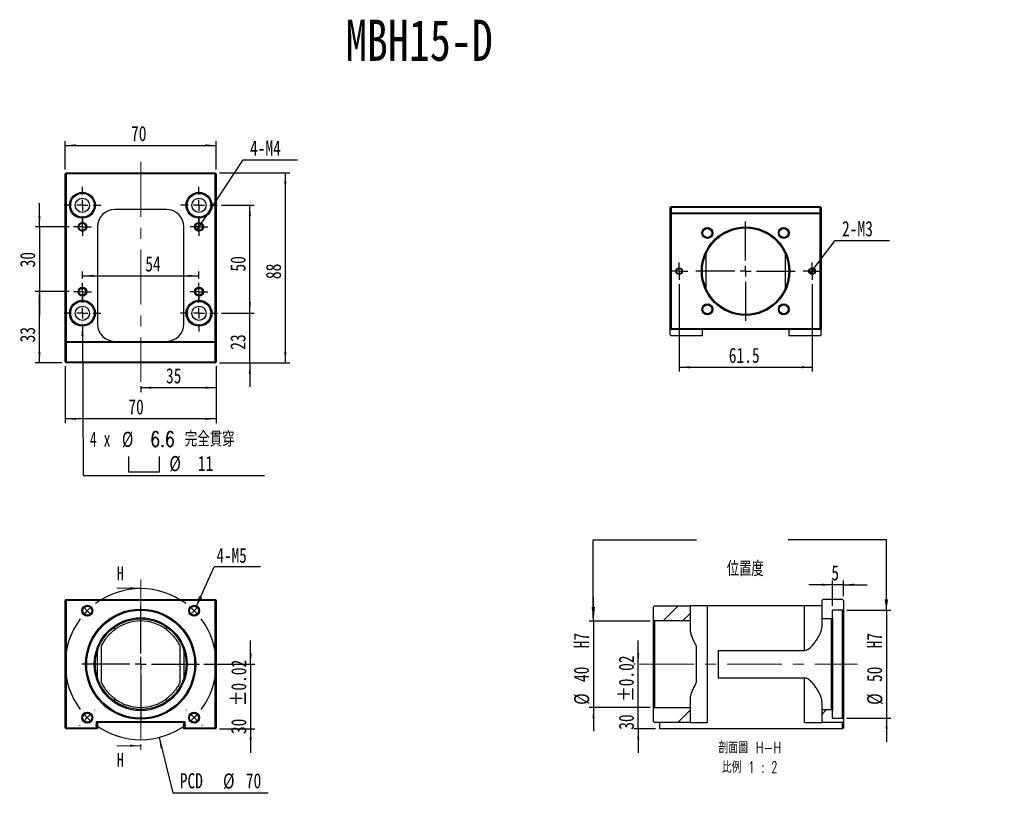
# Model space of a CAD drawing. Header units: millimetres. Extents: x 48 to 276, y 22 to 201.
import ezdxf

# ---------------------------------------------------------------- set-up
doc = ezdxf.new("R2010")
doc.units = ezdxf.units.MM
doc.linetypes.add('CENTER', pattern=[10.16, 6.35, -1.27, 1.27, -1.27])
doc.linetypes.add('CENTERX2', pattern=[20.32, 12.7, -2.54, 2.54, -2.54])
doc.layers.add('FORMAT', color=7, linetype='Continuous')
doc.styles.add('SLDTEXTSTYLE0', font='TXT', dxfattribs={"width": 0.75})
doc.styles.add('SLDTEXTSTYLE1', font='TXT', dxfattribs={"width": 0.75, "bigfont": 'bigfont'})
doc.styles.add('SLDTEXTSTYLE2', font='TXT', dxfattribs={"width": 0.666667})
doc.styles.add('SLDTEXTSTYLE3', font='TXT', dxfattribs={"width": 0.65625, "bigfont": 'bigfont'})
doc.dimstyles.new('SLDDIMSTYLE0', dxfattribs={"dimtxt": 3.5, "dimasz": 2.5, "dimexe": 0, "dimexo": 0.0625, "dimgap": 0.875, "dimtad": 1, "dimlfac": 2, "dimrnd": 1e-09, "dimzin": 12, "dimdsep": 46, "dimtxsty": 'SLDTEXTSTYLE0', "dimsah": 1, "dimcen": 0.09, "dimadec": 0, "dimazin": 3, "dimtfac": 1, "dimtofl": 0, "dimtmove": 0, "dimatfit": 3, "dimfxl": 0, "dimfrac": 2, "dimtolj": 1, "dimtzin": 12, "dimarcsym": 0})
doc.dimstyles.new('SLDDIMSTYLE1', dxfattribs={"dimtxt": 3.5, "dimasz": 2.5, "dimexe": 0, "dimexo": 0.0625, "dimgap": 0.875, "dimtad": 1, "dimlfac": 2, "dimrnd": 1e-09, "dimzin": 12, "dimdsep": 46, "dimtxsty": 'SLDTEXTSTYLE0', "dimsah": 1, "dimcen": 0.09, "dimadec": 0, "dimazin": 3, "dimtfac": 1, "dimtmove": 0, "dimatfit": 0, "dimfxl": 0, "dimfrac": 2, "dimtolj": 1, "dimtzin": 12, "dimarcsym": 0})
doc.dimstyles.new('SLDDIMSTYLE2', dxfattribs={"dimtxt": 3.5, "dimasz": 2.5, "dimexe": 0, "dimexo": 0.0625, "dimgap": 0.875, "dimtad": 0, "dimtih": 1, "dimtoh": 1, "dimlfac": 2, "dimrnd": 1e-09, "dimzin": 12, "dimdsep": 46, "dimtxsty": 'SLDTEXTSTYLE0', "dimblk1": 'NONE', "dimsah": 1, "dimcen": 0, "dimadec": 0, "dimazin": 3, "dimtfac": 1, "dimtmove": 0, "dimatfit": 3, "dimldrblk": 'NONE', "dimfxl": 0, "dimfrac": 2, "dimtolj": 1, "dimtzin": 12, "dimarcsym": 0})
doc.dimstyles.new('SLDDIMSTYLE3', dxfattribs={"dimtxt": 3.5, "dimasz": 2.5, "dimexe": 0, "dimexo": 0.0625, "dimgap": 0.875, "dimtad": 0, "dimtih": 1, "dimtoh": 1, "dimdec": 1, "dimlfac": 2, "dimrnd": 1e-09, "dimzin": 12, "dimdsep": 46, "dimtxsty": 'SLDTEXTSTYLE0', "dimsah": 1, "dimcen": 0, "dimadec": 0, "dimazin": 3, "dimtfac": 1, "dimtofl": 0, "dimtmove": 0, "dimatfit": 3, "dimfxl": 0, "dimfrac": 2, "dimtolj": 1, "dimtzin": 12, "dimarcsym": 0})
doc.dimstyles.new('SLDDIMSTYLE4', dxfattribs={"dimtxt": 3.5, "dimasz": 2.5, "dimexe": 0, "dimexo": 0.0625, "dimgap": 0.875, "dimtad": 0, "dimtih": 1, "dimtoh": 1, "dimlfac": 2, "dimrnd": 1e-09, "dimzin": 12, "dimdsep": 46, "dimtxsty": 'SLDTEXTSTYLE0', "dimsah": 1, "dimcen": 0, "dimadec": 0, "dimazin": 3, "dimtfac": 1, "dimtofl": 0, "dimtmove": 0, "dimatfit": 3, "dimfxl": 0, "dimfrac": 2, "dimtolj": 1, "dimtzin": 12, "dimarcsym": 0})
doc.dimstyles.new('SLDDIMSTYLE5', dxfattribs={"dimtxt": 3.5, "dimasz": 2.5, "dimexe": 0, "dimexo": 0.0625, "dimgap": 0.875, "dimtad": 1, "dimlfac": 2, "dimrnd": 1e-09, "dimzin": 12, "dimdsep": 46, "dimtxsty": 'SLDTEXTSTYLE0', "dimsah": 1, "dimcen": 0.09, "dimadec": 0, "dimazin": 3, "dimtol": 1, "dimtp": 0.02, "dimtm": 0.02, "dimtfac": 1, "dimtmove": 0, "dimatfit": 0, "dimfxl": 0, "dimfrac": 2, "dimtolj": 1, "dimarcsym": 0})
doc.dimstyles.new('SLDDIMSTYLE6', dxfattribs={"dimtxt": 0.18, "dimasz": 2.5, "dimexe": 0, "dimexo": 0.0625, "dimgap": 0, "dimtad": 0, "dimtih": 1, "dimtoh": 1, "dimdec": 0, "dimrnd": 1e-09, "dimzin": 0, "dimdsep": 46, "dimtxsty": 'Standard', "dimsah": 1, "dimcen": 0.09, "dimadec": 0, "dimazin": 0, "dimtfac": 2.5, "dimtdec": 0, "dimtofl": 0, "dimtmove": 0, "dimatfit": 3, "dimfxl": 0, "dimfrac": 2, "dimtolj": 1, "dimtzin": 0, "dimarcsym": 0})
doc.dimstyles.new('SLDDIMSTYLE8', dxfattribs={"dimtxt": 3.5, "dimasz": 2.5, "dimexe": 0, "dimexo": 0.0625, "dimgap": 0.875, "dimtad": 1, "dimdec": 1, "dimlfac": 2, "dimrnd": 1e-09, "dimzin": 12, "dimdsep": 46, "dimtxsty": 'SLDTEXTSTYLE0', "dimsah": 1, "dimcen": 0.09, "dimadec": 0, "dimazin": 3, "dimtfac": 1, "dimtdec": 1, "dimtofl": 0, "dimtmove": 0, "dimatfit": 3, "dimfxl": 0, "dimfrac": 2, "dimtolj": 1, "dimtzin": 12, "dimarcsym": 0})

# ---------------------------------------------------------------- blocks, each defined once
blk = doc.blocks.new('_D')
at = {"layer": 'FORMAT', "color": 7}
for p, q in [((62.47, 141.55), (62.47, 143.14)), ((62.47, 142.14), (89.47, 142.14)), ((89.47, 141.55), (89.47, 143.14))]:
    blk.add_line(p, q, dxfattribs=at)
for points in [[(62.47, 142.14), (64.97, 141.89), (64.97, 142.39)], [(89.47, 142.14), (86.97, 142.39), (86.97, 141.89)]]:
    blk.add_solid(points, dxfattribs=at)
at = {"layer": 'FORMAT', "color": 7, "insert": (77.04, 146.66), "char_height": 3.5, "attachment_point": 1, "style": 'SLDTEXTSTYLE0'}
blk.add_mtext('54', dxfattribs=at)
blk = doc.blocks.new('_D_1')
at = {"layer": 'FORMAT', "color": 7}
for p, q in [((58.47, 166.73), (58.47, 173.33)), ((93.47, 166.73), (93.47, 173.33)), ((58.47, 172.33), (93.47, 172.33))]:
    blk.add_line(p, q, dxfattribs=at)
for points in [[(58.47, 172.33), (60.97, 172.08), (60.97, 172.58)], [(93.47, 172.33), (90.97, 172.58), (90.97, 172.08)]]:
    blk.add_solid(points, dxfattribs=at)
at = {"layer": 'FORMAT', "color": 7, "insert": (73.74, 176.84), "char_height": 3.5, "attachment_point": 1, "style": 'SLDTEXTSTYLE0'}
blk.add_mtext('70', dxfattribs=at)
blk = doc.blocks.new('_D_2')
at = {"layer": 'FORMAT', "color": 7}
for p, q in [((59.39, 138.48), (51.53, 138.48)), ((52.53, 121.98), (52.53, 138.48)), ((57.72, 121.98), (51.53, 121.98))]:
    blk.add_line(p, q, dxfattribs=at)
for points in [[(52.53, 138.48), (52.28, 135.98), (52.78, 135.98)], [(52.53, 121.98), (52.78, 124.48), (52.28, 124.48)]]:
    blk.add_solid(points, dxfattribs=at)
at = {"layer": 'FORMAT', "color": 7, "insert": (48.02, 126.72), "char_height": 3.5, "attachment_point": 1, "rotation": 90, "style": 'SLDTEXTSTYLE0'}
blk.add_mtext('33', dxfattribs=at)
blk = doc.blocks.new('_D_3')
at = {"layer": 'FORMAT', "color": 7}
for p, q in [((52.53, 153.48), (52.53, 158.98)), ((59.39, 153.48), (51.53, 153.48)), ((52.53, 153.48), (52.53, 138.48)), ((59.39, 138.48), (51.53, 138.48)), ((52.53, 138.48), (52.53, 132.98))]:
    blk.add_line(p, q, dxfattribs=at)
for points in [[(52.53, 153.48), (52.78, 155.98), (52.28, 155.98)], [(52.53, 138.48), (52.28, 135.98), (52.78, 135.98)]]:
    blk.add_solid(points, dxfattribs=at)
at = {"layer": 'FORMAT', "color": 7, "insert": (48.02, 144.09), "char_height": 3.5, "attachment_point": 1, "rotation": 90, "style": 'SLDTEXTSTYLE0'}
blk.add_mtext('30', dxfattribs=at)
blk = doc.blocks.new('_D_4')
at = {"layer": 'FORMAT', "color": 7}
for p, q in [((58.47, 121.23), (58.47, 108.03)), ((93.47, 121.23), (93.47, 108.03)), ((93.47, 109.03), (58.47, 109.03))]:
    blk.add_line(p, q, dxfattribs=at)
for points in [[(58.47, 109.03), (60.97, 108.78), (60.97, 109.28)], [(93.47, 109.03), (90.97, 109.28), (90.97, 108.78)]]:
    blk.add_solid(points, dxfattribs=at)
at = {"layer": 'FORMAT', "color": 7, "insert": (73.11, 113.55), "char_height": 3.5, "attachment_point": 1, "style": 'SLDTEXTSTYLE0'}
blk.add_mtext('70', dxfattribs=at)
blk = doc.blocks.new('_D_5')
at = {"layer": 'FORMAT', "color": 7}
for p, q in [((93.47, 121.23), (93.47, 115.24)), ((75.97, 116.63), (75.97, 115.24)), ((93.47, 116.24), (75.97, 116.24))]:
    blk.add_line(p, q, dxfattribs=at)
for points in [[(75.97, 116.24), (78.47, 115.99), (78.47, 116.49)], [(93.47, 116.24), (90.97, 116.49), (90.97, 115.99)]]:
    blk.add_solid(points, dxfattribs=at)
at = {"layer": 'FORMAT', "color": 7, "insert": (81.83, 120.75), "char_height": 3.5, "attachment_point": 1, "style": 'SLDTEXTSTYLE0'}
blk.add_mtext('35', dxfattribs=at)
blk = doc.blocks.new('_D_6')
at = {"layer": 'FORMAT', "color": 7}
for p, q in [((101.25, 133.48), (101.25, 138.98)), ((94.72, 133.48), (102.25, 133.48)), ((101.25, 121.98), (101.25, 133.48)), ((94.22, 121.98), (102.25, 121.98)), ((101.25, 121.98), (101.25, 116.48))]:
    blk.add_line(p, q, dxfattribs=at)
for points in [[(101.25, 133.48), (101.5, 135.98), (101, 135.98)], [(101.25, 121.98), (101, 119.48), (101.5, 119.48)]]:
    blk.add_solid(points, dxfattribs=at)
at = {"layer": 'FORMAT', "color": 7, "insert": (96.74, 125.02), "char_height": 3.5, "attachment_point": 1, "rotation": 90, "style": 'SLDTEXTSTYLE0'}
blk.add_mtext('23', dxfattribs=at)
blk = doc.blocks.new('_D_7')
at = {"layer": 'FORMAT', "color": 7}
for p, q in [((94.72, 158.48), (102.25, 158.48)), ((101.25, 133.48), (101.25, 158.48)), ((94.72, 133.48), (102.25, 133.48))]:
    blk.add_line(p, q, dxfattribs=at)
for points in [[(101.25, 158.48), (101, 155.98), (101.5, 155.98)], [(101.25, 133.48), (101.5, 135.98), (101, 135.98)]]:
    blk.add_solid(points, dxfattribs=at)
at = {"layer": 'FORMAT', "color": 7, "insert": (96.74, 143.13), "char_height": 3.5, "attachment_point": 1, "rotation": 90, "style": 'SLDTEXTSTYLE0'}
blk.add_mtext('50', dxfattribs=at)
blk = doc.blocks.new('_D_8')
at = {"layer": 'FORMAT', "color": 7}
for p, q in [((90.02, 154.31), (99.71, 168.97)), ((99.71, 168.97), (112.3, 168.97)), ((88.92, 152.64), (90.02, 154.31))]:
    blk.add_line(p, q, dxfattribs=at)
blk.add_solid([(90.02, 154.31), (91.61, 156.26), (91.19, 156.53)], dxfattribs=at)
at = {"layer": 'FORMAT', "color": 7, "insert": (101.29, 173.48), "char_height": 3.5, "attachment_point": 1, "style": 'SLDTEXTSTYLE0'}
blk.add_mtext('4-M4', dxfattribs=at)
blk = doc.blocks.new('_NONE')
blk = doc.blocks.new('SW_SYMBOL_HOLE_SPOT')
at = {"layer": 'FORMAT', "color": 0}
for p, q in [((0, 875), (0, 75)), ((1600, 75), (1600, 875)), ((0, 75), (1600, 75))]:
    blk.add_line(p, q, dxfattribs=at)
blk = doc.blocks.new('_D_9')
at = {"layer": 'FORMAT'}
for p, q in [((62.48, 130.73), (62.62, 95.91)), ((62.62, 95.91), (104.62, 95.91))]:
    blk.add_line(p, q, dxfattribs=at)
blk.add_solid([(62.48, 130.73), (62.24, 128.22), (62.74, 128.23)], dxfattribs=at)
at = {"layer": 'FORMAT', "xscale": 0.004470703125, "yscale": 0.004470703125, "zscale": 0.004470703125}
blk.add_blockref('SW_SYMBOL_HOLE_SPOT', (73.17, 96.4), dxfattribs=at)
at = {"layer": 'FORMAT', "char_height": 3.5, "attachment_point": 1}
for s, insert, style in [('4 x', (64.21, 106.09), 'SLDTEXTSTYLE2'), ('%%c', (71.62, 106.03), 'SLDTEXTSTYLE0'), ('6.6 \\M+18AAE\\M+19153\\M+18AD1\\M+190FA', (78.21, 106.09), 'SLDTEXTSTYLE1'), ('%%c', (82.62, 100.43), 'SLDTEXTSTYLE0'), ('11', (89.21, 100.48), 'SLDTEXTSTYLE0')]:
    blk.add_mtext(s, dxfattribs=dict(at, insert=insert, style=style))
blk = doc.blocks.new('_D_10')
at = {"layer": 'FORMAT', "color": 7}
for p, q in [((94.22, 165.98), (110.47, 165.98)), ((109.47, 121.98), (109.47, 165.98)), ((94.22, 121.98), (110.47, 121.98))]:
    blk.add_line(p, q, dxfattribs=at)
for points in [[(109.47, 165.98), (109.22, 163.48), (109.72, 163.48)], [(109.47, 121.98), (109.72, 124.48), (109.22, 124.48)]]:
    blk.add_solid(points, dxfattribs=at)
at = {"layer": 'FORMAT', "color": 7, "insert": (104.96, 141.39), "char_height": 3.5, "attachment_point": 1, "rotation": 90, "style": 'SLDTEXTSTYLE0'}
blk.add_mtext('88', dxfattribs=at)
blk = doc.blocks.new('SW_CENTERMARKSYMBOL_0')
at = {"layer": 'FORMAT', "color": 0}
for p, q in [((-1.25, 0), (-2.075, 0)), ((0, 0), (-1.25, 0)), ((0, 1.25), (0, 2.075)), ((0, 0), (0, 1.25)), ((0, 0), (0, -1.25)), ((0, 0), (1.25, 0)), ((1.25, 0), (2.075, 0)), ((0, -1.25), (0, -2.075))]:
    blk.add_line(p, q, dxfattribs=at)
blk = doc.blocks.new('SW_CENTERMARKSYMBOL_1')
at = {"layer": 'FORMAT', "color": 0}
for p, q in [((-1.25, 0), (-2.075, 0)), ((0, 0), (-1.25, 0)), ((0, 1.25), (0, 2.075)), ((0, 0), (0, 1.25)), ((0, 0), (0, -1.25)), ((0, 0), (1.25, 0)), ((1.25, 0), (2.075, 0)), ((0, -1.25), (0, -2.075))]:
    blk.add_line(p, q, dxfattribs=at)
blk = doc.blocks.new('SW_CENTERMARKSYMBOL_2')
at = {"layer": 'FORMAT', "color": 0}
for p, q in [((-1.25, 0), (-2.075, 0)), ((0, 0), (-1.25, 0)), ((0, 1.25), (0, 2.075)), ((0, 0), (0, 1.25)), ((0, 0), (0, -1.25)), ((0, 0), (1.25, 0)), ((1.25, 0), (2.075, 0)), ((0, -1.25), (0, -2.075))]:
    blk.add_line(p, q, dxfattribs=at)
blk = doc.blocks.new('SW_CENTERMARKSYMBOL_3')
at = {"layer": 'FORMAT', "color": 0}
for p, q in [((-1.25, 0), (-2.075, 0)), ((0, 0), (-1.25, 0)), ((0, 1.25), (0, 2.075)), ((0, 0), (0, 1.25)), ((0, 0), (0, -1.25)), ((0, 0), (1.25, 0)), ((1.25, 0), (2.075, 0)), ((0, -1.25), (0, -2.075))]:
    blk.add_line(p, q, dxfattribs=at)
blk = doc.blocks.new('SW_CENTERMARKSYMBOL_4')
at = {"layer": 'FORMAT', "color": 0}
for p, q in [((0, 2.5), (0, 4.25)), ((-2.5, 0), (-4.25, 0)), ((0, 0), (-1.25, 0)), ((0, 0), (0, 1.25)), ((0, 0), (0, -1.25)), ((0, 0), (1.25, 0)), ((2.5, 0), (4.25, 0)), ((0, -2.5), (0, -4.25))]:
    blk.add_line(p, q, dxfattribs=at)
blk = doc.blocks.new('SW_CENTERMARKSYMBOL_5')
at = {"layer": 'FORMAT', "color": 0}
for p, q in [((0, 2.5), (0, 4.25)), ((-2.5, 0), (-4.25, 0)), ((0, 0), (-1.25, 0)), ((0, 0), (0, 1.25)), ((0, 0), (0, -1.25)), ((0, 0), (1.25, 0)), ((2.5, 0), (4.25, 0)), ((0, -2.5), (0, -4.25))]:
    blk.add_line(p, q, dxfattribs=at)
blk = doc.blocks.new('SW_CENTERMARKSYMBOL_6')
at = {"layer": 'FORMAT', "color": 0}
for p, q in [((0, 2.5), (0, 4.25)), ((-2.5, 0), (-4.25, 0)), ((0, 0), (-1.25, 0)), ((0, 0), (0, 1.25)), ((0, 0), (0, -1.25)), ((0, 0), (1.25, 0)), ((2.5, 0), (4.25, 0)), ((0, -2.5), (0, -4.25))]:
    blk.add_line(p, q, dxfattribs=at)
blk = doc.blocks.new('SW_CENTERMARKSYMBOL_7')
at = {"layer": 'FORMAT', "color": 0}
for p, q in [((0, 2.5), (0, 4.25)), ((-2.5, 0), (-4.25, 0)), ((0, 0), (-1.25, 0)), ((0, 0), (0, 1.25)), ((0, 0), (0, -1.25)), ((0, 0), (1.25, 0)), ((2.5, 0), (4.25, 0)), ((0, -2.5), (0, -4.25))]:
    blk.add_line(p, q, dxfattribs=at)
blk = doc.blocks.new('_D_11')
at = {"layer": 'FORMAT', "color": 7}
for p, q in [((80.22, 35.26), (83.43, 22.42)), ((83.43, 22.42), (105.5, 22.42))]:
    blk.add_line(p, q, dxfattribs=at)
blk.add_solid([(80.22, 35.26), (80.59, 32.77), (81.07, 32.89)], dxfattribs=at)
at = {"layer": 'FORMAT', "color": 7, "char_height": 3.5, "attachment_point": 1, "style": 'SLDTEXTSTYLE0'}
for s, insert in [('PCD', (85.02, 26.99)), ('%%c', (95.04, 26.93)), ('70', (100.32, 26.99))]:
    blk.add_mtext(s, dxfattribs=dict(at, insert=insert))
blk = doc.blocks.new('_D_12')
at = {"layer": 'FORMAT', "color": 7}
for p, q in [((101.43, 52.23), (101.43, 57.73)), ((90.59, 52.23), (102.43, 52.23)), ((101.43, 52.23), (101.43, 37.23)), ((94.22, 37.23), (102.43, 37.23)), ((101.43, 37.23), (101.43, 31.73))]:
    blk.add_line(p, q, dxfattribs=at)
for points in [[(101.43, 52.23), (101.68, 54.73), (101.18, 54.73)], [(101.43, 37.23), (101.18, 34.73), (101.68, 34.73)]]:
    blk.add_solid(points, dxfattribs=at)
at = {"layer": 'FORMAT', "color": 7, "char_height": 3.5, "attachment_point": 1, "rotation": 90, "style": 'SLDTEXTSTYLE0'}
for s, insert in [('±0.02', (96.92, 42.54)), ('30', (96.92, 36.05))]:
    blk.add_mtext(s, dxfattribs=dict(at, insert=insert))
blk = doc.blocks.new('SW_NOTE_0')
at = {"layer": 'FORMAT', "color": 0}
blk.add_line((10.7, 0), (0, 0), dxfattribs=at)
at = {"layer": 'FORMAT', "color": 0, "insert": (0.5, 4.4), "char_height": 3.44, "attachment_point": 1, "style": 'SLDTEXTSTYLE0'}
blk.add_mtext('4-M5', dxfattribs=at)
blk = doc.blocks.new('SW_CENTERMARKSYMBOL_8')
at = {"layer": 'FORMAT', "color": 0}
for p, q in [((-26.52, 1.77), (-26.53, 1.78)), ((-24.75, 0), (-25.63, 0.88)), ((-24.75, 0), (-23.86, -0.88)), ((-12.37, -9.87), (-12.37, 1.25)), ((0, 0), (-0.88, -0.88)), ((0, 0), (0.88, 0.88)), ((1.77, 1.77), (1.78, 1.78)), ((-22.98, -1.77), (-22.97, -1.78)), ((-1.77, -1.77), (-1.78, -1.78)), ((-12.37, -12.37), (-12.37, -11.12)), ((-14.87, -12.37), (-26, -12.37)), ((-12.37, -12.37), (-13.62, -12.37)), ((-12.37, -12.37), (-12.37, -13.62)), ((-12.37, -12.37), (-11.12, -12.37)), ((-9.87, -12.37), (1.25, -12.37)), ((-12.37, -14.87), (-12.37, -26)), ((-24.75, -24.75), (-25.63, -25.63)), ((-24.75, -24.75), (-23.86, -23.86)), ((-22.98, -22.98), (-22.97, -22.97)), ((-1.77, -22.98), (-1.78, -22.97)), ((0, -24.75), (-0.88, -23.86)), ((0, -24.75), (0.88, -25.63)), ((-26.52, -26.52), (-26.53, -26.53)), ((1.77, -26.52), (1.78, -26.53))]:
    blk.add_line(p, q, dxfattribs=at)
for start, end in [(53.1851, 126.8149), (130.9074, 135), (45, 49.0926), (143.1851, 216.8149), (135, 139.0926), (40.9074, 45), (323.1851, 36.8149), (220.9074, 225), (225, 229.0926), (310.9074, 315), (315, 319.0926), (233.1851, 306.8149)]:
    blk.add_arc((-12.37, -12.37), 17.5, start, end, dxfattribs=at)
blk = doc.blocks.new('_D_13')
at = {"layer": 'FORMAT', "color": 7}
for p, q in [((191.18, 52.23), (191.18, 57.73)), ((190.45, 52.23), (190.18, 52.23)), ((191.18, 37.23), (191.18, 52.23)), ((195.2, 37.23), (190.18, 37.23)), ((191.18, 37.23), (191.18, 31.73))]:
    blk.add_line(p, q, dxfattribs=at)
for points in [[(191.18, 52.23), (191.43, 54.73), (190.93, 54.73)], [(191.18, 37.23), (190.93, 34.73), (191.43, 34.73)]]:
    blk.add_solid(points, dxfattribs=at)
at = {"layer": 'FORMAT', "color": 7, "char_height": 3.5, "attachment_point": 1, "rotation": 90, "style": 'SLDTEXTSTYLE0'}
for s, insert in [('±0.02', (186.67, 43.54)), ('30', (186.67, 37.05))]:
    blk.add_mtext(s, dxfattribs=dict(at, insert=insert))
blk = doc.blocks.new('_D_14')
at = {"layer": 'FORMAT', "color": 7}
for p, q in [((180.83, 62.23), (180.83, 67.73)), ((193.95, 62.23), (179.83, 62.23)), ((180.83, 62.23), (180.83, 42.23)), ((193.95, 42.23), (179.83, 42.23)), ((180.83, 42.23), (180.83, 36.73))]:
    blk.add_line(p, q, dxfattribs=at)
for points in [[(180.83, 62.23), (181.08, 64.73), (180.58, 64.73)], [(180.83, 42.23), (180.58, 39.73), (181.08, 39.73)]]:
    blk.add_solid(points, dxfattribs=at)
at = {"layer": 'FORMAT', "color": 7, "char_height": 3.5, "attachment_point": 1, "rotation": 90, "style": 'SLDTEXTSTYLE0'}
for s, insert in [('H7', (176.26, 55.9)), ('40', (176.26, 48.1)), ('%%c', (176.32, 42.83))]:
    blk.add_mtext(s, dxfattribs=dict(at, insert=insert))
blk = doc.blocks.new('_D_15')
at = {"layer": 'FORMAT', "color": 7}
for p, q in [((248.7, 64.73), (248.7, 70.23)), ((239.45, 64.73), (249.7, 64.73)), ((248.7, 64.73), (248.7, 39.73)), ((239.45, 39.73), (249.7, 39.73)), ((248.7, 39.73), (248.7, 34.23))]:
    blk.add_line(p, q, dxfattribs=at)
for points in [[(248.7, 64.73), (248.95, 67.23), (248.45, 67.23)], [(248.7, 39.73), (248.45, 37.23), (248.95, 37.23)]]:
    blk.add_solid(points, dxfattribs=at)
at = {"layer": 'FORMAT', "color": 7, "char_height": 3.5, "attachment_point": 1, "rotation": 90, "style": 'SLDTEXTSTYLE0'}
for s, insert in [('H7', (244.13, 55.9)), ('50', (244.13, 48.1)), ('%%c', (244.19, 42.83))]:
    blk.add_mtext(s, dxfattribs=dict(at, insert=insert))
blk = doc.blocks.new('_D_16')
at = {"layer": 'FORMAT', "color": 7}
for p, q in [((236.2, 65.73), (236.2, 71.63)), ((238.7, 67.98), (238.7, 71.63)), ((236.2, 70.63), (230.7, 70.63)), ((238.7, 70.63), (236.2, 70.63)), ((238.7, 70.63), (244.2, 70.63))]:
    blk.add_line(p, q, dxfattribs=at)
for points in [[(236.2, 70.63), (233.7, 70.88), (233.7, 70.38)], [(238.7, 70.63), (241.2, 70.38), (241.2, 70.88)]]:
    blk.add_solid(points, dxfattribs=at)
at = {"layer": 'FORMAT', "color": 7, "insert": (235.9, 75.14), "char_height": 3.5, "attachment_point": 1, "style": 'SLDTEXTSTYLE0'}
blk.add_mtext('5', dxfattribs=at)
blk = doc.blocks.new('SW_NOTE_1')
at = {"layer": 'FORMAT', "color": 0, "char_height": 2.6458, "attachment_point": 2}
for s, insert, style in [('\\M+19655\\M+196CA\\M+19AA4 H-H', (8.68, 3.41), 'SLDTEXTSTYLE1'), ('\\M+194E4\\M+197E1 1 : 2', (8.66, -1.12), 'SLDTEXTSTYLE3')]:
    blk.add_mtext(s, dxfattribs=dict(at, insert=insert, style=style))
blk = doc.blocks.new('_D_17')
at = {"layer": 'FORMAT', "color": 7}
for p, q in [((200.67, 140.21), (200.67, 119.98)), ((231.42, 140.21), (231.42, 119.98)), ((200.67, 120.98), (231.42, 120.98))]:
    blk.add_line(p, q, dxfattribs=at)
for points in [[(200.67, 120.98), (203.17, 120.73), (203.17, 121.23)], [(231.42, 120.98), (228.92, 121.23), (228.92, 120.73)]]:
    blk.add_solid(points, dxfattribs=at)
at = {"layer": 'FORMAT', "color": 7, "insert": (212.15, 125.49), "char_height": 3.5, "attachment_point": 1, "style": 'SLDTEXTSTYLE0'}
blk.add_mtext('61.5', dxfattribs=at)
blk = doc.blocks.new('_D_18')
at = {"layer": 'FORMAT', "color": 7}
for p, q in [((231.88, 143.82), (236.79, 150.29)), ((236.79, 150.29), (249.39, 150.29)), ((230.97, 142.63), (231.88, 143.82))]:
    blk.add_line(p, q, dxfattribs=at)
blk.add_solid([(231.88, 143.82), (233.59, 145.66), (233.19, 145.96)], dxfattribs=at)
at = {"layer": 'FORMAT', "color": 7, "insert": (238.38, 154.8), "char_height": 3.5, "attachment_point": 1, "style": 'SLDTEXTSTYLE0'}
blk.add_mtext('2-M3', dxfattribs=at)
blk = doc.blocks.new('SW_CENTERMARKSYMBOL_9')
at = {"layer": 'FORMAT', "color": 0}
for p, q in [((-1.25, 0), (-2.0125, 0)), ((0, 0), (-1.25, 0)), ((0, 1.25), (0, 2.0125)), ((0, 0), (0, 1.25)), ((0, 0), (0, -1.25)), ((0, 0), (1.25, 0)), ((1.25, 0), (2.0125, 0)), ((0, -1.25), (0, -2.0125))]:
    blk.add_line(p, q, dxfattribs=at)
blk = doc.blocks.new('SW_CENTERMARKSYMBOL_10')
at = {"layer": 'FORMAT', "color": 0}
for p, q in [((-1.25, 0), (-2.0125, 0)), ((0, 0), (-1.25, 0)), ((0, 1.25), (0, 2.0125)), ((0, 0), (0, 1.25)), ((0, 0), (0, -1.25)), ((0, 0), (1.25, 0)), ((1.25, 0), (2.0125, 0)), ((0, -1.25), (0, -2.0125))]:
    blk.add_line(p, q, dxfattribs=at)
blk = doc.blocks.new('SW_CENTERMARKSYMBOL_11')
at = {"layer": 'FORMAT', "color": 0}
for p, q in [((0, 2.5), (0, 11.5)), ((-2.5, 0), (-11.5, 0)), ((0, 0), (-1.25, 0)), ((0, 0), (0, 1.25)), ((0, 0), (0, -1.25)), ((0, 0), (1.25, 0)), ((2.5, 0), (11.5, 0)), ((0, -2.5), (0, -11.5))]:
    blk.add_line(p, q, dxfattribs=at)

msp = doc.modelspace()

# ---------------------------------------------------------------- hatches: boundary and pattern name
at = {"linetype": 'Continuous', "lineweight": 18}
h = msp.add_hatch(dxfattribs=at)
h.set_pattern_fill('ANSI32', angle=3e-322, style=0)
h.paths.add_polyline_path([(233.6984, 62.7313), (235.9484, 62.7313), (236.1984, 62.9813), (236.1984, 64.7313), (238.4484, 64.7313), (238.6984, 64.9813), (238.6984, 66.9813), (238.4484, 67.2313), (233.9484, 67.2313), (233.6984, 66.9813)], flags=0)
h = msp.add_hatch(dxfattribs=at)
h.set_pattern_fill('ANSI32', angle=3e-322, style=0)
h.paths.add_polyline_path([(203.1984, 65.7313), (194.9484, 65.7313), (194.6984, 65.4813), (194.6984, 62.4813), (194.9484, 62.2313), (203.1984, 62.2313)], flags=0)
h = msp.add_hatch(dxfattribs=at)
h.set_pattern_fill('ANSI32', angle=3e-322, style=0)
h.paths.add_polyline_path([(194.6984, 41.9813), (194.6984, 38.9813), (194.9484, 38.7313), (203.1984, 38.7313), (203.1984, 42.2313), (194.9484, 42.2313)], flags=0)
h = msp.add_hatch(dxfattribs=at)
h.set_pattern_fill('ANSI32', angle=3e-322, style=0)
h.paths.add_polyline_path([(238.4484, 39.7313), (236.1984, 39.7313), (236.1984, 41.4813), (235.9484, 41.7313), (233.6984, 41.7313), (233.6984, 38.7313), (238.4484, 38.7313), (238.6984, 38.9813), (238.6984, 39.4813)], flags=0)

# ---------------------------------------------------------------- linework, layer by layer
at = {"color": 7, "linetype": 'Continuous', "lineweight": 25}
for p, q in [((58.5947, 165.8502), (58.4697, 165.7252)), ((58.4697, 126.7252), (58.4697, 165.7252)), ((58.7197, 165.9752), (58.5947, 165.8502)), ((58.7197, 165.7252), (58.5947, 165.8502)), ((58.7197, 165.9752), (93.2197, 165.9752)), ((58.7197, 165.7252), (58.7197, 126.9752)), ((93.2197, 165.7252), (58.7197, 165.7252)), ((93.2197, 165.9752), (93.3447, 165.8502)), ((93.3447, 165.8502), (93.2197, 165.7252)), ((93.2197, 126.9752), (93.2197, 165.7252)), ((93.4697, 165.7252), (93.3447, 165.8502)), ((93.4697, 165.7252), (93.4697, 126.7252)), ((81.9697, 157.4752), (69.9697, 157.4752)), ((198.7978, 158.2252), (198.5478, 157.9752)), ((198.5478, 157.9752), (198.7978, 157.9752)), ((198.5478, 156.4752), (198.5478, 157.9752)), ((198.7978, 158.2252), (233.2978, 158.2252)), ((198.7978, 158.2252), (198.7978, 157.9752)), ((198.7978, 157.9752), (198.7978, 156.7252)), ((233.2978, 157.9752), (198.7978, 157.9752)), ((233.2978, 158.2252), (233.2978, 157.9752)), ((233.5478, 157.9752), (233.2978, 158.2252)), ((233.2978, 156.7252), (233.2978, 157.9752)), ((233.5478, 157.9752), (233.2978, 157.9752)), ((233.5478, 157.9752), (233.5478, 156.4752)), ((198.5478, 156.4752), (198.6728, 156.6002)), ((198.5478, 129.7252), (198.5478, 156.4752)), ((198.6728, 156.6002), (198.7978, 156.7252)), ((198.7978, 156.4752), (198.6728, 156.6002)), ((198.7978, 156.7252), (233.2978, 156.7252)), ((233.2978, 156.4752), (198.7978, 156.4752)), ((198.7978, 156.4752), (198.7978, 129.9752)), ((233.2978, 156.7252), (233.4228, 156.6002)), ((233.2978, 156.4752), (233.4228, 156.6002)), ((233.2978, 129.9752), (233.2978, 156.4752)), ((233.4228, 156.6002), (233.5478, 156.4752)), ((233.5478, 156.4752), (233.5478, 129.7252)), ((65.9697, 153.4752), (65.9697, 130.9752)), ((85.9697, 130.9752), (85.9697, 153.4752)), ((206.9253, 139.1288), (206.9253, 147.3215)), ((225.1703, 147.3215), (225.1703, 139.1288)), ((198.5478, 129.7252), (198.7978, 129.9752)), ((198.7978, 129.9752), (233.2978, 129.9752)), ((233.5478, 129.7252), (233.2978, 129.9752)), ((233.5478, 129.7252), (198.5478, 129.7252)), ((198.5478, 128.4752), (198.5478, 129.7252)), ((198.5478, 128.4752), (198.7978, 128.2252)), ((206.0478, 128.2252), (198.7978, 128.2252)), ((206.0478, 128.2252), (206.0478, 129.7252)), ((226.0478, 129.7252), (226.0478, 128.2252)), ((233.2978, 128.2252), (226.0478, 128.2252)), ((233.2978, 128.2252), (233.5478, 128.4752)), ((233.5478, 128.4752), (233.5478, 129.7252)), ((58.4697, 126.7252), (58.7197, 126.9752)), ((58.4697, 126.7252), (58.7197, 126.7252)), ((58.4697, 122.2252), (58.4697, 126.7252)), ((58.7197, 126.7252), (58.7197, 126.9752)), ((58.7197, 126.9752), (93.2197, 126.9752)), ((93.2197, 126.7252), (58.7197, 126.7252)), ((58.7197, 126.7252), (58.7197, 122.2252)), ((93.2197, 126.7252), (93.2197, 126.9752)), ((93.4697, 126.7252), (93.2197, 126.9752)), ((93.2197, 126.7252), (93.4697, 126.7252)), ((93.2197, 122.2252), (93.2197, 126.7252)), ((93.4697, 126.7252), (93.4697, 122.2252)), ((58.4697, 122.2252), (58.5947, 122.1002)), ((58.5947, 122.1002), (58.7197, 122.2252)), ((58.7197, 121.9752), (58.5947, 122.1002)), ((58.7197, 122.2252), (93.2197, 122.2252)), ((93.2197, 121.9752), (58.7197, 121.9752)), ((93.2197, 122.2252), (93.3447, 122.1002)), ((93.2197, 121.9752), (93.3447, 122.1002)), ((93.3447, 122.1002), (93.4697, 122.2252)), ((58.4697, 66.9813), (58.5947, 67.1063)), ((58.4697, 37.4813), (58.4697, 66.9813)), ((58.5947, 67.1063), (58.7197, 67.2313)), ((58.7197, 66.9813), (58.5947, 67.1063)), ((58.7197, 67.2313), (93.2197, 67.2313)), ((58.7197, 66.9813), (58.7197, 37.4813)), ((93.2197, 66.9813), (58.7197, 66.9813)), ((93.2197, 67.2313), (93.3447, 67.1063)), ((93.2197, 66.9813), (93.3447, 67.1063)), ((93.2197, 37.4813), (93.2197, 66.9813)), ((93.3447, 67.1063), (93.4697, 66.9813)), ((93.4697, 66.9813), (93.4697, 37.4813)), ((233.9484, 67.2313), (233.6984, 66.9813)), ((233.6984, 66.9813), (233.6984, 62.7313)), ((238.4484, 67.2313), (233.9484, 67.2313)), ((238.6984, 66.9813), (238.4484, 67.2313)), ((238.6984, 66.9813), (238.6984, 64.9813)), ((194.9484, 65.7313), (194.6984, 65.4813)), ((194.6984, 62.4813), (194.6984, 65.4813)), ((194.9484, 65.7313), (203.1984, 65.7313)), ((203.1984, 65.7313), (203.1984, 62.2313)), ((207.1984, 65.7313), (203.1984, 65.7313)), ((207.1984, 38.7313), (207.1984, 65.7313)), ((229.6984, 65.7313), (207.1984, 65.7313)), ((229.6984, 55.4329), (229.6984, 65.7313)), ((233.6984, 65.7313), (229.6984, 65.7313)), ((238.4484, 64.7313), (236.1984, 64.7313)), ((236.1984, 62.9813), (236.1984, 64.7313)), ((238.4484, 64.7313), (238.6984, 64.9813)), ((238.4484, 39.7313), (238.4484, 64.7313)), ((238.6984, 64.9813), (238.6984, 39.4813)), ((194.6984, 62.4813), (194.9484, 62.2313)), ((194.6984, 41.9813), (194.6984, 62.4813)), ((194.9484, 62.2313), (194.9484, 42.2313)), ((203.1984, 62.2313), (194.9484, 62.2313)), ((203.1984, 62.2313), (203.1984, 60.2313)), ((235.9484, 62.7313), (233.6984, 62.7313)), ((233.6984, 62.7313), (233.6984, 60.8482)), ((235.9484, 62.7313), (236.1984, 62.9813)), ((235.9484, 41.7313), (235.9484, 62.7313)), ((236.1984, 62.9813), (236.1984, 41.4813)), ((65.9697, 49.0298), (65.9697, 55.4329)), ((66.8472, 56.3277), (66.8472, 48.135)), ((85.0922, 48.135), (85.0922, 56.3277)), ((85.9697, 55.4329), (85.9697, 49.0298)), ((204.6984, 48.135), (204.6984, 56.3277)), ((209.6984, 55.4329), (229.6984, 55.4329)), ((209.6984, 55.4329), (209.6984, 49.0298)), ((229.6984, 49.0298), (209.6984, 49.0298)), ((229.6984, 38.7313), (229.6984, 49.0298)), ((203.1984, 44.2313), (203.1984, 42.2313)), ((233.6984, 43.6145), (233.6984, 41.7313)), ((194.9484, 42.2313), (194.6984, 41.9813)), ((194.6984, 38.9813), (194.6984, 41.9813)), ((194.9484, 42.2313), (203.1984, 42.2313)), ((203.1984, 42.2313), (203.1984, 38.7313)), ((233.6984, 41.7313), (233.6984, 38.7313)), ((233.6984, 41.7313), (235.9484, 41.7313)), ((236.1984, 41.4813), (235.9484, 41.7313)), ((236.1984, 39.7313), (236.1984, 41.4813)), ((65.7197, 38.9813), (86.2197, 38.9813)), ((65.7197, 37.4813), (65.7197, 38.9813)), ((65.9697, 38.7313), (65.7197, 38.9813)), ((85.9697, 38.7313), (86.2197, 38.9813)), ((86.2197, 38.9813), (86.2197, 37.4813)), ((194.6984, 38.9813), (194.9484, 38.7313)), ((236.1984, 39.7313), (238.4484, 39.7313)), ((238.6984, 39.4813), (238.4484, 39.7313)), ((238.4484, 38.7313), (238.6984, 38.9813)), ((238.6984, 39.4813), (238.6984, 38.9813)), ((238.6984, 38.9813), (238.6984, 37.4813)), ((58.7197, 37.2313), (58.4697, 37.4813)), ((58.7197, 37.4813), (58.4697, 37.4813)), ((58.7197, 37.4813), (65.7197, 37.4813)), ((58.7197, 37.2313), (58.7197, 37.4813)), ((65.9697, 37.2313), (58.7197, 37.2313)), ((65.9697, 37.2313), (65.7197, 37.4813)), ((85.9697, 38.7313), (65.9697, 38.7313)), ((65.9697, 38.7313), (65.9697, 37.2313)), ((85.9697, 37.2313), (85.9697, 38.7313)), ((85.9697, 37.2313), (86.2197, 37.4813)), ((93.2197, 37.2313), (85.9697, 37.2313)), ((86.2197, 37.4813), (93.2197, 37.4813)), ((93.2197, 37.4813), (93.3447, 37.3563)), ((93.3447, 37.3563), (93.2197, 37.2313)), ((93.4697, 37.4813), (93.3447, 37.3563)), ((203.1984, 38.7313), (194.9484, 38.7313)), ((196.1984, 37.2313), (196.1984, 38.7313)), ((238.4484, 37.2313), (196.1984, 37.2313)), ((203.1984, 38.7313), (207.1984, 38.7313)), ((229.6984, 38.7313), (233.6984, 38.7313)), ((238.4484, 38.7313), (233.6984, 38.7313)), ((238.4484, 37.2313), (238.4484, 38.7313)), ((238.4484, 37.2313), (238.6984, 37.4813))]:
    msp.add_line(p, q, dxfattribs=at)
at = {"color": 7, "linetype": 'CENTER', "lineweight": 18}
msp.add_line((75.9697, 71.8135), (75.9697, 31.3612), dxfattribs=at)
at = {"color": 7, "linetype": 'Continuous', "lineweight": 18}
for p, q in [((70.4697, 69.8135), (75.9697, 69.8135)), ((70.4697, 33.3612), (75.9697, 33.3612))]:
    msp.add_line(p, q, dxfattribs=at)
at = {"color": 8, "linetype": 'Continuous', "lineweight": 25}
for p, q in [((69.9697, 60.2313), (69.9697, 60.8482)), ((81.9697, 60.2313), (81.9697, 60.8482)), ((69.9697, 43.6145), (69.9697, 44.2313)), ((81.9697, 43.6145), (81.9697, 44.2313))]:
    msp.add_line(p, q, dxfattribs=at)
at = {"color": 7, "linetype": 'Continuous', "lineweight": 25}
for centre, radius in [((62.4697, 158.4752), 3), ((62.4697, 158.4752), 2.75), ((62.4697, 158.4752), 1.65), ((89.4697, 158.4752), 3), ((89.4697, 158.4752), 2.75), ((89.4697, 158.4752), 1.65), ((62.4697, 153.4752), 1.0125), ((62.4697, 153.4752), 0.825), ((89.4697, 153.4752), 1.0125), ((89.4697, 153.4752), 0.825), ((216.0478, 143.2252), 10.25), ((207.209, 152.064), 1.2625), ((216.0478, 143.2252), 10), ((207.209, 152.064), 1.05), ((224.8866, 152.064), 1.2625), ((224.8866, 152.064), 1.05), ((200.6728, 143.2252), 0.7625), ((200.6728, 143.2252), 0.65), ((231.4228, 143.2252), 0.7625), ((231.4228, 143.2252), 0.65), ((62.4697, 138.4752), 1.0125), ((62.4697, 138.4752), 0.825), ((89.4697, 138.4752), 1.0125), ((89.4697, 138.4752), 0.825), ((62.4697, 133.4752), 3), ((62.4697, 133.4752), 2.75), ((62.4697, 133.4752), 1.65), ((89.4697, 133.4752), 3), ((89.4697, 133.4752), 2.75), ((89.4697, 133.4752), 1.65), ((207.209, 134.3863), 1.2625), ((207.209, 134.3863), 1.05), ((224.8866, 134.3863), 1.2625), ((224.8866, 134.3863), 1.05), ((63.5954, 64.6057), 1.2625), ((63.5954, 64.6057), 1.05), ((75.9697, 52.2313), 12.75), ((75.9697, 52.2313), 12.5), ((88.3441, 64.6057), 1.2625), ((88.3441, 64.6057), 1.05), ((75.9697, 52.2313), 10.75), ((75.9697, 52.2313), 10.5), ((63.5954, 39.857), 1.2625), ((88.3441, 39.857), 1.2625), ((63.5954, 39.857), 1.05), ((88.3441, 39.857), 1.05)]:
    msp.add_circle(centre, radius, dxfattribs=at)
for centre, radius, start, end in [((69.9697, 153.4752), 4, 90, 180), ((81.9697, 153.4752), 4, 0, 90), ((69.9697, 130.9752), 4, 180, 270), ((81.9697, 130.9752), 4, 270, 0), ((75.9697, 52.2313), 10, 53.130102, 126.869898), ((75.9697, 52.2313), 10, 233.130102, 306.869898)]:
    msp.add_arc(centre, radius, start, end, dxfattribs=at)
at = {"color": 7, "linetype": 'Continuous', "lineweight": 18}
for centre, radius in [((62.4697, 153.4752), 1), ((89.4697, 153.4752), 1), ((207.209, 152.064), 1.25), ((224.8866, 152.064), 1.25), ((200.6728, 143.2252), 0.75), ((231.4228, 143.2252), 0.75), ((62.4697, 138.4752), 1), ((89.4697, 138.4752), 1), ((207.209, 134.3863), 1.25), ((224.8866, 134.3863), 1.25), ((63.5954, 64.6057), 1.25), ((88.3441, 64.6057), 1.25), ((63.5954, 39.857), 1.25), ((88.3441, 39.857), 1.25)]:
    msp.add_arc(centre, radius, 255, 195, dxfattribs=at)
at = {"color": 7, "linetype": 'Continuous', "lineweight": 25}
for points, knots in [([(66.8472, 56.3277), (67.0099, 56.69), (67.1946, 57.0439), (67.6114, 57.736), (67.8434, 58.0742), (68.2324, 58.5699), (68.3689, 58.7332), (68.6574, 59.056), (68.8081, 59.2141), (69.2759, 59.6733), (69.6101, 59.9616), (69.9697, 60.2313)], [0, 0, 0, 0, 0.25, 0.25, 0.5, 0.5, 0.625, 0.625, 0.75, 0.75, 1, 1, 1, 1]), ([(81.9697, 60.2313), (82.3285, 59.9622), (82.6615, 59.675), (83.2828, 59.0657), (83.5725, 58.7409), (84.0925, 58.0792), (84.3252, 57.7404), (84.7436, 57.0462), (84.9297, 56.6896), (85.0922, 56.3277)], [0, 0, 0, 0, 0.25, 0.25, 0.5, 0.5, 0.75, 0.75, 1, 1, 1, 1]), ([(203.1984, 60.2313), (203.1984, 59.9622), (203.2456, 59.675), (203.4064, 59.0657), (203.5218, 58.7409), (203.7954, 58.0792), (203.954, 57.7404), (204.3036, 57.0462), (204.4954, 56.6896), (204.6984, 56.3277)], [0, 0, 0, 0, 0.25, 0.25, 0.5, 0.5, 0.75, 0.75, 1, 1, 1, 1]), ([(229.6984, 55.4329), (229.8777, 55.4329), (230.0493, 55.4707), (230.3792, 55.6001), (230.5292, 55.6873), (230.813, 55.8851), (230.9462, 55.9959), (231.1957, 56.2252), (231.3132, 56.3446), (231.6508, 56.7113), (231.8567, 56.9667), (232.2426, 57.4852), (232.4191, 57.7443), (232.7441, 58.2582), (232.8925, 58.513), (233.0928, 58.8908), (233.1558, 59.0161), (233.2738, 59.265), (233.3288, 59.3891), (233.478, 59.7532), (233.557, 59.9862), (233.6671, 60.4324), (233.6984, 60.6455), (233.6984, 60.8482)], [0, 0, 0, 0, 0.0625, 0.0625, 0.125, 0.125, 0.1875, 0.1875, 0.25, 0.25, 0.375, 0.375, 0.5, 0.5, 0.625, 0.625, 0.6875, 0.6875, 0.75, 0.75, 0.875, 0.875, 1, 1, 1, 1]), ([(69.9697, 44.2313), (69.611, 44.5004), (69.2779, 44.7876), (68.6567, 45.3969), (68.3669, 45.7218), (67.847, 46.3834), (67.6142, 46.7223), (67.1958, 47.4165), (67.0097, 47.7731), (66.8472, 48.135)], [0, 0, 0, 0, 0.25, 0.25, 0.5, 0.5, 0.75, 0.75, 1, 1, 1, 1]), ([(85.0922, 48.135), (84.9295, 47.7727), (84.7448, 47.4187), (84.328, 46.7266), (84.0961, 46.3885), (83.7071, 45.8927), (83.5705, 45.7294), (83.2821, 45.4066), (83.1313, 45.2485), (82.6636, 44.7893), (82.3294, 44.5011), (81.9697, 44.2313)], [0, 0, 0, 0, 0.25, 0.25, 0.5, 0.5, 0.625, 0.625, 0.75, 0.75, 1, 1, 1, 1]), ([(204.6984, 48.135), (204.4952, 47.7727), (204.3048, 47.4187), (203.9561, 46.7266), (203.7977, 46.3885), (203.5924, 45.8927), (203.5294, 45.7294), (203.4166, 45.4066), (203.3674, 45.2485), (203.2459, 44.7893), (203.1984, 44.5011), (203.1984, 44.2313)], [0, 0, 0, 0, 0.25, 0.25, 0.5, 0.5, 0.625, 0.625, 0.75, 0.75, 1, 1, 1, 1]), ([(233.6984, 43.6145), (233.6984, 43.8167), (233.6673, 44.0297), (233.5569, 44.4768), (233.4773, 44.7114), (233.2776, 45.1984), (233.1595, 45.4461), (232.8929, 45.9488), (232.7445, 46.2039), (232.4181, 46.72), (232.2393, 46.982), (231.8556, 47.4972), (231.6505, 47.7518), (231.3117, 48.1196), (231.1929, 48.2403), (230.9422, 48.4702), (230.8106, 48.5795), (230.5268, 48.7768), (230.376, 48.8639), (230.1324, 48.9593), (230.0472, 48.9854), (229.8749, 49.0205), (229.7874, 49.0298), (229.6984, 49.0298)], [0, 0, 0, 0, 0.125, 0.125, 0.25, 0.25, 0.375, 0.375, 0.5, 0.5, 0.625, 0.625, 0.75, 0.75, 0.8125, 0.8125, 0.875, 0.875, 0.9375, 0.9375, 0.96875, 0.96875, 1, 1, 1, 1])]:
    msp.add_open_spline(points, degree=3, knots=knots, dxfattribs=at)
at = {"color": 7, "linetype": 'Continuous', "lineweight": 18}
for points in [[(75.9697, 69.8135), (73.4697, 70.0635), (73.4697, 69.5635)], [(75.9697, 33.3612), (73.4697, 33.6112), (73.4697, 33.1112)]]:
    msp.add_solid(points, dxfattribs=at)
at = {"layer": 'FORMAT', "color": 7, "linetype": 'CENTERX2', "lineweight": 18}
for p, q in [((75.9697, 168.5242), (75.9697, 117.629)), ((191.4484, 52.2313), (241.9511, 52.2313))]:
    msp.add_line(p, q, dxfattribs=at)

# ---------------------------------------------------------------- block references
at = {"layer": 'FORMAT', "color": 7}
for name, p in [('SW_CENTERMARKSYMBOL_6', (62.4697, 158.4752)), ('SW_CENTERMARKSYMBOL_5', (89.4697, 158.4752)), ('SW_CENTERMARKSYMBOL_0', (62.4697, 153.4752)), ('SW_CENTERMARKSYMBOL_2', (89.4697, 153.4752)), ('SW_CENTERMARKSYMBOL_11', (216.0478, 143.2252)), ('SW_CENTERMARKSYMBOL_10', (200.6728, 143.2252)), ('SW_CENTERMARKSYMBOL_9', (231.4228, 143.2252)), ('SW_CENTERMARKSYMBOL_3', (62.4697, 138.4752)), ('SW_CENTERMARKSYMBOL_1', (89.4697, 138.4752)), ('SW_CENTERMARKSYMBOL_7', (62.4697, 133.4752)), ('SW_CENTERMARKSYMBOL_4', (89.4697, 133.4752)), ('SW_NOTE_0', (93.0096, 74.7408)), ('SW_CENTERMARKSYMBOL_8', (88.3441, 64.6057))]:
    msp.add_blockref(name, p, dxfattribs=at)
at = {"layer": 'FORMAT'}
msp.add_blockref('SW_NOTE_1', (208.3484, 30.8505), dxfattribs=at)

# ---------------------------------------------------------------- texts
at = {"color": 7, "linetype": 'Continuous', "char_height": 3.175, "attachment_point": 1, "style": 'SLDTEXTSTYLE0'}
for insert in [(70.4697, 74.857), (70.4697, 31.6817)]:
    msp.add_mtext('H', dxfattribs=dict(at, insert=insert))
at = {"layer": 'FORMAT', "color": 7, "attachment_point": 1}
for s, insert, char_height, style in [('MBH15-D', (123.4834, 201.4394), 9.525, 'SLDTEXTSTYLE0'), ('\\M+188CA\\M+19275\\M+19378', (211.7013, 76.0412), 3.439583, 'SLDTEXTSTYLE1')]:
    msp.add_mtext(s, dxfattribs=dict(at, insert=insert, char_height=char_height, style=style))

# ---------------------------------------------------------------- dimensions: what is measured, and where the dimension line sits
at = {"layer": 'FORMAT', "color": 7}
for base, p1, p2, dimstyle, picture, middle in [((93.4697, 172.3329), (58.4697, 165.7252), (93.4697, 165.7252), 'SLDDIMSTYLE0', '_D_1', (76.3243, 172.3329)), ((89.4697, 142.1441), (62.4697, 140.5502), (89.4697, 140.5502), 'SLDDIMSTYLE0', '_D', (79.6267, 142.1441)), ((58.4697, 109.0343), (93.4697, 122.2252), (58.4697, 122.2252), 'SLDDIMSTYLE0', '_D_4', (75.6966, 109.0343)), ((75.9697, 116.2417), (93.4697, 122.2252), (75.9697, 117.629), 'SLDDIMSTYLE1', '_D_5', (84.4155, 116.2417))]:
    dim = msp.add_linear_dim(base=base, p1=p1, p2=p2, dimstyle=dimstyle, dxfattribs=at)
    dim.commit()
    dim.dimension.update_dxf_attribs({"geometry": picture, "text_midpoint": middle, "dimtype": 160})
for p1, p2, text, picture, middle in [((88.9184, 152.6409), (90.021, 154.3094), '4-M4', '_D_8', (106.7995, 171.7448)), ((230.9688, 142.6282), (231.8768, 143.8221), '2-M3', '_D_18', (243.885, 153.064))]:
    dim = msp.add_diameter_dim_2p(p1=p1, p2=p2, text=text, dimstyle='SLDDIMSTYLE2', override={"dimpost": '<>'}, dxfattribs=at)
    dim.commit()
    dim.dimension.update_dxf_attribs({"geometry": picture, "text_midpoint": middle, "dimtype": 163})
for base, p1, p2, angle, dimstyle, picture, middle in [((109.4698, 165.9752), (93.2197, 121.9752), (93.2197, 165.9752), 90, 'SLDDIMSTYLE0', '_D_10', (109.4698, 143.9752)), ((52.5268, 138.4752), (60.3947, 153.4752), (60.3947, 138.4752), 90, 'SLDDIMSTYLE1', '_D_3', (52.5268, 146.6727)), ((101.2478, 158.4752), (93.7197, 133.4752), (93.7197, 158.4752), 90, 'SLDDIMSTYLE0', '_D_7', (101.2478, 145.7184)), ((231.4228, 120.9801), (200.6728, 141.2127), (231.4228, 141.2127), 0, 'SLDDIMSTYLE8', '_D_17', (216.6727, 120.9801)), ((52.5268, 138.4752), (58.7197, 121.9752), (60.3947, 138.4752), 90, 'SLDDIMSTYLE1', '_D_2', (52.5268, 129.3027)), ((101.2478, 133.4752), (93.2197, 121.9752), (93.7197, 133.4752), 90, 'SLDDIMSTYLE1', '_D_6', (101.2478, 127.6087)), ((236.1984, 70.6263), (238.6984, 66.9813), (236.1984, 64.7313), 0, 'SLDDIMSTYLE1', '_D_16', (237.1926, 70.6263)), ((101.4339, 37.2313), (89.5941, 52.2313), (93.2197, 37.2313), 90, 'SLDDIMSTYLE5', '_D_12', (101.4339, 45.0931)), ((191.177, 52.2313), (196.1984, 37.2313), (191.4484, 52.2313), 90, 'SLDDIMSTYLE5', '_D_13', (191.177, 46.0928))]:
    dim = msp.add_linear_dim(base=base, p1=p1, p2=p2, angle=angle, dimstyle=dimstyle, dxfattribs=at)
    dim.commit()
    dim.dimension.update_dxf_attribs({"geometry": picture, "text_midpoint": middle, "dimtype": 160})
at = {"layer": 'FORMAT'}
dim = msp.add_diameter_dim_2p(p1=(62.4585, 136.2251), p2=(62.481, 130.7252), text='4 x <> 完全貫穿\\P{\\fGDT;v}%%c 11 \\P', dimstyle='SLDDIMSTYLE3', dxfattribs=at)
dim.commit()
dim.dimension.update_dxf_attribs({"geometry": '_D_9', "text_midpoint": (84.4155, 101.5232), "dimtype": 163})
at = {"layer": 'FORMAT', "color": 7}
dim = msp.add_diameter_dim_2p(p1=(71.7189, 69.2072), p2=(80.2206, 35.2554), text='PCD<>', dimstyle='SLDDIMSTYLE4', dxfattribs=at)
dim.commit()
dim.dimension.update_dxf_attribs({"geometry": '_D_11', "text_midpoint": (95.2585, 25.2277), "dimtype": 163})
for base, p1, p2, picture, middle in [((248.6984, 39.7313), (238.4484, 64.7313), (238.4484, 39.7313), '_D_15', (248.6984, 52.2313)), ((180.8299, 42.2313), (194.9484, 62.2313), (194.9484, 42.2313), '_D_14', (180.8299, 52.2313))]:
    dim = msp.add_linear_dim(base=base, p1=p1, p2=p2, angle=90, text='%%c<>  H7', dimstyle='SLDDIMSTYLE1', dxfattribs=at)
    dim.commit()
    dim.dimension.update_dxf_attribs({"geometry": picture, "text_midpoint": middle, "dimtype": 160})

# ---------------------------------------------------------------- leaders
for points in [[(180.7742, 62.9508), (180.7742, 81.0196), (204.696, 81.0196)], [(248.6404, 64.7313), (248.6404, 81.0196), (225.9235, 81.0196)], [(88.8093, 65.547), (93.0096, 74.7408)]]:
    msp.add_leader(points, dimstyle='SLDDIMSTYLE6', dxfattribs=at)

doc.saveas('drawing.dxf')
